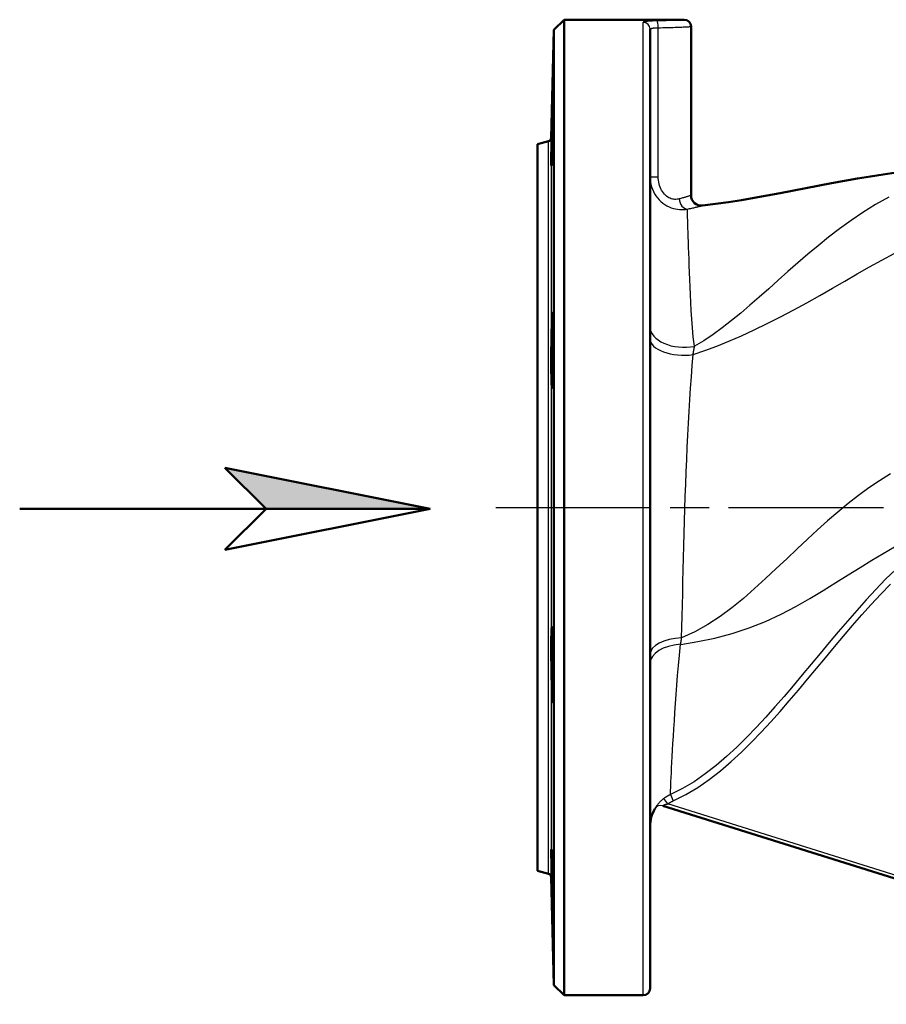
# Model space of a CAD drawing. Header units: millimetres. Extents: x 153 to 1407, y 510 to 1985.
# Tile 3 of 15: x 153 to 406, y 1231 to 1519. Entities that reach past the tile are written whole.
import ezdxf

# ---------------------------------------------------------------- set-up
doc = ezdxf.new("R2010")
doc.units = ezdxf.units.MM
doc.header["$LTSCALE"] = 8
doc.linetypes.add('CHAIN', pattern=[0.3543, 0.2362, -0.0295, 0.0591, -0.0295])
for name, color, linetype, lineweight in [('Mittellinie(DIN)', 4, 'CHAIN', 25), ('Sichtbare Kanten(DIN)', 7, 'Continuous', 50), ('Sichtbare tangentiale Kanten(DIN)', 3, 'Continuous', 25)]:
    doc.layers.add(name, color=color, linetype=linetype, lineweight=lineweight)

# ---------------------------------------------------------------- blocks, each defined once
blk = doc.blocks.new('Richtungspfeil')
at = {"layer": 'Sichtbare Kanten(DIN)'}
blk.add_hatch(color=256, dxfattribs=at).paths.add_polyline_path([(10, 0), (0, 2), (2, 0)])
for p, q in [((10, 0), (0, 2)), ((0, 2), (2, 0)), ((10, 0), (0, 2)), ((0, 2), (2, 0)), ((-10, 0), (10, 0)), ((2, 0), (0, -2)), ((0, -2), (10, 0)), ((2, 0), (10, 0))]:
    blk.add_line(p, q, dxfattribs=at)

msp = doc.modelspace()

# ---------------------------------------------------------------- linework, layer by layer
at = {"layer": 'Mittellinie(DIN)', "linetype": 'CHAIN', "ltscale": 23.990969}
msp.add_line((291.97, 1376.58), (801.55, 1376.58), dxfattribs=at)
at = {"layer": 'Sichtbare Kanten(DIN)'}
for p, q in [((308.97, 1516.08), (311.97, 1519.08)), ((311.97, 1234.08), (311.97, 1519.08)), ((311.97, 1519.08), (347.05, 1519.08)), ((308.14, 1484.49), (308.97, 1516.08)), ((308.97, 1516.08), (308.97, 1237.08)), ((337.05, 1516.3), (337.05, 1236.08)), ((349.05, 1517.08), (349.05, 1467.76)), ((304.12, 1482.68), (307.4, 1483.55)), ((304.12, 1270.48), (304.12, 1482.68)), ((340.75, 1289.42), (525.7, 1231.45)), ((304.12, 1270.48), (307.4, 1269.6)), ((308.14, 1268.66), (308.97, 1237.08)), ((308.97, 1237.08), (311.97, 1234.08)), ((311.97, 1234.08), (335.05, 1234.08))]:
    msp.add_line(p, q, dxfattribs=at)
at = {"layer": 'Sichtbare Kanten(DIN)', "flags": 128}
for points in [[(308.45, 1482.32), (308.37, 1479.98), (308.3, 1478.11), (308.24, 1476.93), (308.2, 1476.45), (308.18, 1476.73), (308.17, 1477.72), (308.19, 1479.4), (308.23, 1481.66), (308.29, 1484.22), (308.35, 1487.1), (308.43, 1489.98), (308.5, 1492.61), (308.57, 1494.97), (308.64, 1496.8), (308.69, 1497.95), (308.72, 1498.43), (308.75, 1498.15), (308.75, 1497.16), (308.73, 1495.5), (308.7, 1493.26), (308.65, 1490.69), (308.59, 1487.87), (308.52, 1484.98), (308.45, 1482.32)], [(352.38, 1464.78), (356.18, 1465.24), (359.98, 1465.78), (363.76, 1466.37), (367.53, 1467.01), (371.3, 1467.69), (375.07, 1468.4), (382.59, 1469.86), (390.12, 1471.31), (393.88, 1472), (397.66, 1472.66), (401.44, 1473.28), (405.22, 1473.86), (409.02, 1474.39), (412.82, 1474.86)], [(308.45, 1411.99), (308.37, 1411.51), (308.3, 1411.78), (308.24, 1412.77), (308.2, 1414.43), (308.18, 1416.69), (308.17, 1419.26), (308.19, 1422.12), (308.23, 1425.02), (308.29, 1427.66), (308.35, 1430.03), (308.43, 1431.86), (308.5, 1433.02), (308.57, 1433.49), (308.64, 1433.2), (308.69, 1432.21), (308.72, 1430.54), (308.75, 1428.29), (308.75, 1425.74), (308.73, 1422.9), (308.7, 1420.01), (308.65, 1417.37), (308.59, 1415.03), (308.52, 1413.18), (308.45, 1411.99)], [(308.45, 1320.92), (308.37, 1322.57), (308.3, 1324.82), (308.24, 1327.4), (308.2, 1330.24), (308.18, 1333.15), (308.17, 1335.79), (308.19, 1338.16), (308.23, 1340.01), (308.29, 1341.17), (308.35, 1341.65), (308.43, 1341.35), (308.5, 1340.36), (308.57, 1338.67), (308.64, 1336.43), (308.69, 1333.88), (308.72, 1331.03), (308.75, 1328.14), (308.75, 1325.51), (308.73, 1323.17), (308.7, 1321.32), (308.65, 1320.15), (308.59, 1319.66), (308.52, 1319.93), (308.45, 1320.92)], [(308.45, 1262.45), (308.37, 1265.27), (308.3, 1268.18), (308.24, 1270.84), (308.2, 1273.19), (308.18, 1275.05), (308.17, 1276.22), (308.19, 1276.7), (308.23, 1276.41), (308.29, 1275.42), (308.35, 1273.72), (308.43, 1271.48), (308.5, 1268.91), (308.57, 1266.05), (308.64, 1263.18), (308.69, 1260.56), (308.72, 1258.2), (308.75, 1256.36), (308.75, 1255.2), (308.73, 1254.72), (308.7, 1255), (308.65, 1255.98), (308.59, 1257.63), (308.52, 1259.87), (308.45, 1262.45)]]:
    msp.add_lwpolyline(points, dxfattribs=at)
at = {"layer": 'Sichtbare Kanten(DIN)'}
for centre, radius, start, end in [((347.05, 1517.08), 2, 0, 90), ((307.14, 1484.52), 1, 285, 358.5), ((352.05, 1467.76), 3, 180, 276.4116), ((340.15, 1287.51), 2, 72.5976, 72.7772), ((347.05, 1283.45), 10, 149.543, 180), ((307.14, 1268.63), 1, 1.5, 75), ((335.05, 1236.08), 2, 270, 0)]:
    msp.add_arc(centre, radius, start, end, dxfattribs=at)
at = {"layer": 'Sichtbare tangentiale Kanten(DIN)'}
for p, q in [((335.05, 1234.08), (335.05, 1518.29)), ((339.45, 1473.2), (339.45, 1516.73)), ((308.14, 1484.49), (308.14, 1268.66)), ((307.4, 1269.6), (307.4, 1483.55)), ((337.05, 1473.2), (339.45, 1473.2)), ((342.28, 1289.98), (341.09, 1291.59)), ((342.99, 1292.7), (343.8, 1290.87)), ((504.24, 1239.22), (342.28, 1289.98)), ((338.42, 1288.52), (338.43, 1288.52))]:
    msp.add_line(p, q, dxfattribs=at)
at = {"layer": 'Sichtbare tangentiale Kanten(DIN)', "flags": 128}
for points in [[(339.05, 1518.73), (338.77, 1518.72), (338.5, 1518.72), (338.23, 1518.71), (337.96, 1518.7), (337.71, 1518.69), (337.46, 1518.68), (337.22, 1518.67), (336.99, 1518.66), (336.77, 1518.64), (336.56, 1518.63), (336.36, 1518.61), (336.17, 1518.59), (336, 1518.57), (335.84, 1518.55), (335.69, 1518.53), (335.56, 1518.51), (335.44, 1518.49), (335.34, 1518.46), (335.25, 1518.44), (335.18, 1518.41), (335.12, 1518.38), (335.08, 1518.35), (335.06, 1518.32), (335.05, 1518.29)], [(347.04, 1519.07), (347.03, 1519.07), (346.97, 1519.07), (346.89, 1519.06), (346.78, 1519.05), (346.63, 1519.04), (346.46, 1519.03), (346.25, 1519.02), (346.02, 1519), (345.76, 1518.99), (345.46, 1518.97), (345.14, 1518.95), (344.8, 1518.93), (344.42, 1518.91), (344.03, 1518.89), (343.61, 1518.87), (343.17, 1518.85), (342.7, 1518.83), (342.23, 1518.81), (341.73, 1518.79), (341.22, 1518.78), (340.69, 1518.76), (340.15, 1518.75), (339.6, 1518.74), (339.05, 1518.73)], [(337.05, 1516.3), (337.05, 1516.33), (337.07, 1516.36), (337.09, 1516.39), (337.13, 1516.42), (337.17, 1516.44), (337.22, 1516.47), (337.28, 1516.49), (337.35, 1516.52), (337.43, 1516.54), (337.52, 1516.56), (337.62, 1516.58), (337.72, 1516.6), (337.83, 1516.62), (337.95, 1516.63), (338.08, 1516.65), (338.21, 1516.66), (338.35, 1516.68), (338.49, 1516.69), (338.64, 1516.7), (338.8, 1516.71), (338.96, 1516.72), (339.12, 1516.72), (339.28, 1516.73), (339.45, 1516.73)], [(339.45, 1516.73), (340.11, 1516.74), (340.77, 1516.75), (341.42, 1516.77), (342.05, 1516.78), (342.66, 1516.8), (343.26, 1516.81), (343.84, 1516.83), (344.39, 1516.85), (344.92, 1516.87), (345.42, 1516.89), (345.9, 1516.91), (346.35, 1516.93), (346.76, 1516.95), (347.15, 1516.97), (347.5, 1516.99), (347.81, 1517), (348.09, 1517.02), (348.34, 1517.03), (348.55, 1517.04), (348.72, 1517.05), (348.86, 1517.06), (348.96, 1517.07), (349.02, 1517.07), (349.04, 1517.07)], [(337.05, 1473.2), (337.08, 1472.45), (337.16, 1471.71), (337.3, 1470.97), (337.49, 1470.25), (337.74, 1469.55), (338.04, 1468.86), (338.39, 1468.21), (338.79, 1467.58), (339.24, 1466.99), (339.73, 1466.44), (340.25, 1465.93), (340.81, 1465.47), (341.39, 1465.06), (342, 1464.7), (342.61, 1464.4), (343.24, 1464.14), (343.86, 1463.95), (344.49, 1463.8), (345.1, 1463.69), (345.7, 1463.63), (346.3, 1463.61), (346.87, 1463.62), (347.43, 1463.67), (347.96, 1463.74)], [(345.56, 1466.71), (345.26, 1466.64), (344.95, 1466.6), (344.63, 1466.57), (344.3, 1466.58), (343.96, 1466.61), (343.61, 1466.67), (343.27, 1466.76), (342.92, 1466.89), (342.57, 1467.06), (342.22, 1467.26), (341.88, 1467.51), (341.56, 1467.79), (341.24, 1468.11), (340.95, 1468.46), (340.68, 1468.84), (340.42, 1469.25), (340.2, 1469.69), (340, 1470.15), (339.84, 1470.63), (339.7, 1471.12), (339.59, 1471.63), (339.51, 1472.15), (339.47, 1472.67), (339.45, 1473.2)], [(349.05, 1467.76), (349.04, 1467.75), (349.02, 1467.75), (348.99, 1467.74), (348.95, 1467.72), (348.89, 1467.7), (348.82, 1467.68), (348.74, 1467.65), (348.64, 1467.62), (348.54, 1467.59), (348.42, 1467.55), (348.28, 1467.5), (348.14, 1467.46), (347.99, 1467.41), (347.82, 1467.36), (347.64, 1467.3), (347.45, 1467.24), (347.25, 1467.18), (347.04, 1467.12), (346.82, 1467.05), (346.58, 1466.99), (346.34, 1466.92), (346.09, 1466.85), (345.83, 1466.78), (345.56, 1466.71)], [(406.82, 1467.23), (402.97, 1465.05), (399.29, 1462.76), (395.79, 1460.39), (392.45, 1457.96), (389.25, 1455.51), (386.16, 1453.04), (383.17, 1450.54), (380.24, 1448.02), (377.35, 1445.5), (374.52, 1442.98), (371.73, 1440.49), (368.97, 1438.05), (366.24, 1435.67), (363.54, 1433.37), (360.84, 1431.17), (358.15, 1429.08), (355.46, 1427.12), (352.75, 1425.31), (350.03, 1423.66)], [(347.96, 1463.74), (348.3, 1463.81), (348.63, 1463.88), (348.95, 1463.95), (349.26, 1464.02), (349.55, 1464.08), (349.84, 1464.15), (350.1, 1464.21), (350.36, 1464.27), (350.6, 1464.33), (350.83, 1464.38), (351.04, 1464.43), (351.23, 1464.48), (351.42, 1464.53), (351.58, 1464.57), (351.73, 1464.61), (351.87, 1464.64), (351.99, 1464.67), (352.09, 1464.7), (352.18, 1464.72), (352.25, 1464.74), (352.31, 1464.76), (352.35, 1464.77), (352.37, 1464.77), (352.38, 1464.77)], [(350.03, 1423.66), (349.66, 1426.43), (349.43, 1429.07), (349.26, 1431.62), (349.11, 1434.1), (348.98, 1436.5), (348.86, 1438.81), (348.76, 1441.05), (348.67, 1443.2), (348.59, 1445.27), (348.51, 1447.24), (348.44, 1449.12), (348.38, 1450.9), (348.32, 1452.58), (348.27, 1454.15), (348.22, 1455.62), (348.17, 1456.97), (348.13, 1458.22), (348.09, 1459.35), (348.06, 1460.37), (348.03, 1461.28), (348.01, 1462.07), (347.99, 1462.75), (347.97, 1463.31), (347.96, 1463.74)], [(349.62, 1421.23), (353.04, 1422.39), (356.53, 1423.7), (360.1, 1425.16), (363.76, 1426.76), (367.5, 1428.49), (371.32, 1430.32), (375.19, 1432.25), (379.06, 1434.27), (382.9, 1436.35), (386.68, 1438.48), (390.39, 1440.61), (394.03, 1442.73), (397.62, 1444.83), (401.2, 1446.88), (404.8, 1448.86), (408.42, 1450.74)], [(346.29, 1338.49), (346.37, 1341.63), (346.45, 1344.84), (346.52, 1348.13), (346.6, 1351.49), (346.67, 1354.9), (346.75, 1358.36), (346.83, 1361.87), (346.92, 1365.41), (347.01, 1368.97), (347.12, 1372.56), (347.23, 1376.16), (347.35, 1379.77), (347.48, 1383.38), (347.62, 1386.98), (347.77, 1390.57), (347.94, 1394.13), (348.11, 1397.67), (348.3, 1401.18), (348.49, 1404.65), (348.7, 1408.08), (348.92, 1411.45), (349.14, 1414.78), (349.38, 1418.04), (349.62, 1421.23)], [(349.62, 1421.23), (349.64, 1421.33), (349.65, 1421.44), (349.67, 1421.54), (349.69, 1421.65), (349.71, 1421.75), (349.73, 1421.85), (349.74, 1421.96), (349.76, 1422.06), (349.78, 1422.16), (349.8, 1422.27), (349.81, 1422.37), (349.83, 1422.47), (349.85, 1422.57), (349.87, 1422.67), (349.88, 1422.77), (349.9, 1422.87), (349.92, 1422.97), (349.93, 1423.07), (349.95, 1423.17), (349.97, 1423.27), (349.98, 1423.36), (350, 1423.46), (350.02, 1423.56), (350.03, 1423.66)], [(407.34, 1386.38), (404.16, 1384.41), (401.03, 1382.3), (397.95, 1380.06), (394.92, 1377.7), (391.93, 1375.23), (388.96, 1372.68), (386, 1370.03), (383.03, 1367.3), (380.02, 1364.49), (376.99, 1361.62), (373.91, 1358.71), (370.78, 1355.79), (367.59, 1352.89), (364.32, 1350.04), (360.96, 1347.31), (357.5, 1344.73), (353.9, 1342.36), (350.17, 1340.27), (346.29, 1338.49)], [(346.06, 1336.59), (350.99, 1337.39), (356, 1338.44), (361.06, 1339.77), (366.02, 1341.41), (370.81, 1343.3), (375.38, 1345.4), (379.7, 1347.64), (383.78, 1349.97), (387.67, 1352.31), (391.4, 1354.63), (394.99, 1356.89), (398.46, 1359.07), (401.85, 1361.17), (405.18, 1363.17), (408.47, 1365.05)], [(408.9, 1358.5), (405.92, 1355.6), (403.03, 1352.62), (400.21, 1349.59), (397.45, 1346.51), (394.73, 1343.4), (392.06, 1340.27), (389.41, 1337.12), (386.78, 1333.96), (384.16, 1330.81), (381.53, 1327.66), (378.9, 1324.52), (376.25, 1321.41), (373.57, 1318.32), (370.85, 1315.28), (368.09, 1312.3), (365.28, 1309.39), (362.39, 1306.56), (359.43, 1303.83), (356.37, 1301.22), (353.2, 1298.75), (349.91, 1296.48), (346.51, 1294.45), (342.99, 1292.7)], [(343.8, 1290.87), (347.47, 1292.7), (350.99, 1294.8), (354.38, 1297.14), (357.63, 1299.67), (360.76, 1302.34), (363.77, 1305.11), (366.7, 1307.98), (369.55, 1310.93), (372.33, 1313.94), (375.07, 1317), (377.76, 1320.1), (380.43, 1323.23), (383.07, 1326.38), (385.7, 1329.53), (388.32, 1332.69), (390.94, 1335.84), (393.58, 1338.98), (396.25, 1342.1), (398.95, 1345.19), (401.69, 1348.24), (404.48, 1351.24), (407.33, 1354.18)], [(345.99, 1336.61), (346, 1336.69), (346.02, 1336.76), (346.03, 1336.84), (346.04, 1336.91), (346.05, 1336.99), (346.06, 1337.07), (346.07, 1337.15), (346.09, 1337.22), (346.1, 1337.3), (346.11, 1337.38), (346.12, 1337.46), (346.14, 1337.54), (346.15, 1337.61), (346.16, 1337.69), (346.17, 1337.77), (346.18, 1337.85), (346.2, 1337.93), (346.21, 1338.01), (346.22, 1338.09), (346.23, 1338.17), (346.25, 1338.25), (346.26, 1338.33), (346.27, 1338.41), (346.29, 1338.49)], [(342.99, 1292.7), (343, 1292.97), (343.02, 1293.39), (343.04, 1293.96), (343.08, 1294.68), (343.12, 1295.55), (343.17, 1296.57), (343.23, 1297.73), (343.29, 1299.04), (343.37, 1300.49), (343.45, 1302.08), (343.54, 1303.81), (343.64, 1305.66), (343.75, 1307.64), (343.87, 1309.74), (344.01, 1311.96), (344.15, 1314.29), (344.31, 1316.73), (344.49, 1319.28), (344.67, 1321.91), (344.87, 1324.64), (345.1, 1327.46), (345.36, 1330.39), (345.65, 1333.43), (345.99, 1336.61)], [(341.09, 1291.59), (340.88, 1291.43), (340.68, 1291.27), (340.48, 1291.1), (340.29, 1290.93), (340.11, 1290.75), (339.94, 1290.58), (339.77, 1290.4), (339.61, 1290.23), (339.46, 1290.05), (339.32, 1289.88), (339.19, 1289.72), (339.07, 1289.56), (338.96, 1289.4), (338.87, 1289.26), (338.78, 1289.13), (338.7, 1289), (338.63, 1288.89), (338.57, 1288.8), (338.53, 1288.71), (338.49, 1288.64), (338.46, 1288.59), (338.44, 1288.55), (338.42, 1288.53), (338.42, 1288.52)], [(342.99, 1292.7), (342.9, 1292.66), (342.82, 1292.62), (342.74, 1292.58), (342.65, 1292.54), (342.57, 1292.5), (342.49, 1292.46), (342.41, 1292.42), (342.33, 1292.38), (342.25, 1292.33), (342.17, 1292.29), (342.09, 1292.24), (342.01, 1292.2), (341.93, 1292.15), (341.85, 1292.1), (341.77, 1292.05), (341.69, 1292), (341.61, 1291.95), (341.54, 1291.9), (341.46, 1291.85), (341.38, 1291.8), (341.31, 1291.75), (341.23, 1291.7), (341.16, 1291.64), (341.09, 1291.59)], [(340.75, 1289.42), (340.75, 1289.42), (340.75, 1289.42), (340.76, 1289.43), (340.77, 1289.45), (340.79, 1289.46), (340.82, 1289.48), (340.85, 1289.51), (340.88, 1289.53), (340.92, 1289.56), (340.97, 1289.59), (341.02, 1289.62), (341.08, 1289.65), (341.14, 1289.68), (341.21, 1289.71), (341.29, 1289.75), (341.38, 1289.78), (341.47, 1289.81), (341.57, 1289.84), (341.67, 1289.87), (341.78, 1289.9), (341.9, 1289.92), (342.02, 1289.95), (342.15, 1289.97), (342.28, 1289.98)], [(342.28, 1289.98), (342.34, 1290.03), (342.4, 1290.07), (342.46, 1290.11), (342.52, 1290.16), (342.58, 1290.2), (342.64, 1290.24), (342.7, 1290.28), (342.76, 1290.32), (342.83, 1290.36), (342.89, 1290.4), (342.95, 1290.43), (343.01, 1290.47), (343.08, 1290.51), (343.14, 1290.54), (343.21, 1290.58), (343.27, 1290.62), (343.34, 1290.65), (343.4, 1290.68), (343.47, 1290.72), (343.53, 1290.75), (343.6, 1290.78), (343.67, 1290.81), (343.73, 1290.84), (343.8, 1290.87)]]:
    msp.add_lwpolyline(points, dxfattribs=at)
at = {"layer": 'Sichtbare tangentiale Kanten(DIN)'}
for centre, major_axis, ratio, start_param, end_param in [((339.05, 1516.73), (-0.03, 2), 0.19998, 4.709535, 6.211951), ((335.05, 1516.3), (2, 0), 0.994514, 0, 1.570796), ((347.69, 1466.71), (0.61, -2.94), 0.701636, 4.567731, 6.122787), ((347.05, 1429.38), (-10, 0), 0.59991, 0, 1.873879), ((347.05, 1425.83), (-10, 0), 0.476521, 0, 1.830635), ((347.05, 1333.68), (-10, 0), 0.482877, 4.788888, 6.283185), ((347.05, 1331.02), (-10, 0), 0.562274, 4.8184, 6.283185), ((340.15, 1287.51), (0.6, 1.91), 0.999965, 0, 1.344491)]:
    msp.add_ellipse(centre, major_axis=major_axis, ratio=ratio, start_param=start_param, end_param=end_param, dxfattribs=at)

# ---------------------------------------------------------------- block references
at = {"xscale": 6, "yscale": 6, "zscale": 6}
msp.add_blockref('Richtungspfeil', (212.8, 1376.19), dxfattribs=at)

doc.saveas('drawing.dxf')
